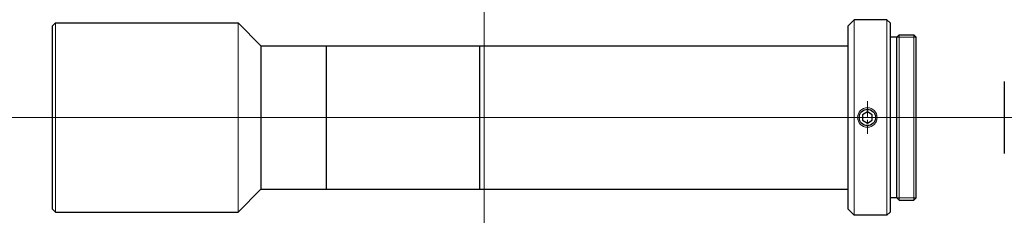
# Model space of a CAD drawing. Header units: millimetres. Extents: x -71 to 80, y 285 to 315.
import ezdxf

# ---------------------------------------------------------------- set-up
doc = ezdxf.new("R2010")
doc.units = ezdxf.units.MM
doc.header["$LTSCALE"] = 0.25
doc.linetypes.add('CENTER', pattern=[50.8, 31.75, -6.35, 6.35, -6.35])
doc.layers.add('00_補助線', color=252, linetype='Continuous', lineweight=0, plot=False)
for name, color, linetype, lineweight in [('01_外形線', 7, 'Continuous', 30), ('01_太線', 7, 'Continuous', 30), ('02_ﾈｼﾞ（断面）・遮光線仕切り', 7, 'Continuous', 20), ('03_ﾈｼﾞ・ﾛｰﾚｯﾄ・遮光線', 7, 'Continuous', 9), ('04_中心線', 1, 'CENTER', 20), ('06_面取線', 7, 'Continuous', 9)]:
    doc.layers.add(name, color=color, linetype=linetype, lineweight=lineweight)

msp = doc.modelspace()

# ---------------------------------------------------------------- linework, layer by layer
at = {"layer": '00_補助線'}
for p, direction in [((0, 0), (0, 1)), ((0, 300), (1, 0))]:
    msp.add_xline(p, direction, dxfattribs=at)
at = {"layer": '01_外形線'}
for p, q in [((-66.25, 314), (-65.75, 314.5)), ((-65.75, 314.5), (-37.75, 314.5)), ((-37.75, 314.5), (-34.25, 311)), ((55.75, 314), (56.75, 315)), ((61.75, 315), (56.75, 315)), ((61.75, 315), (62.25, 314.5)), ((62.25, 314.5), (62.25, 285.5)), ((-66.25, 314), (-66.25, 286)), ((55.75, 314), (55.75, 286)), ((-34.25, 311), (55.75, 311)), ((-34.25, 311), (-34.25, 289)), ((-24.25, 311), (-24.25, 289)), ((-24.25, 311), (-24.25, 289)), ((-0.75, 311), (-0.75, 289)), ((-0.75, 311), (-0.75, 289)), ((79.75, 305.5), (79.75, 294.5)), ((-37.75, 285.5), (-34.25, 289)), ((-34.25, 289), (55.75, 289)), ((-66.25, 286), (-65.75, 285.5)), ((-65.75, 285.5), (-37.75, 285.5)), ((55.75, 286), (56.75, 285)), ((61.75, 285), (62.25, 285.5)), ((61.75, 285), (56.75, 285))]:
    msp.add_line(p, q, dxfattribs=at)
msp.add_lwpolyline([(58, 299.57), (58.75, 299.13), (59.5, 299.57), (59.5, 300.43), (58.75, 300.87), (58, 300.43)], close=True, dxfattribs=at)
msp.add_circle((58.75, 300), 1.25, dxfattribs=at)
at = {"layer": '01_太線'}
for p, q in [((63.25, 312.3), (63.65, 312.7)), ((63.65, 312.7), (65.85, 312.7)), ((65.85, 312.7), (66.25, 312.3)), ((63.25, 312.3), (62.25, 312.3)), ((63.25, 287.7), (63.25, 312.3)), ((66.25, 287.7), (66.25, 312.3)), ((63.25, 287.7), (62.25, 287.7)), ((63.25, 287.7), (63.65, 287.3)), ((63.65, 287.3), (65.85, 287.3)), ((65.85, 287.3), (66.25, 287.7))]:
    msp.add_line(p, q, dxfattribs=at)
at = {"layer": '02_ﾈｼﾞ（断面）・遮光線仕切り'}
for p, q in [((66.25, 312.3), (63.25, 312.3)), ((66.25, 287.7), (63.25, 287.7))]:
    msp.add_line(p, q, dxfattribs=at)
at = {"layer": '03_ﾈｼﾞ・ﾛｰﾚｯﾄ・遮光線'}
msp.add_circle((58.75, 300), 1.5, dxfattribs=at)
at = {"layer": '04_中心線', "ltscale": 0.3}
msp.add_line((58.75, 302.5), (58.75, 297.5), dxfattribs=at)
at = {"layer": '04_中心線'}
msp.add_line((-71.25, 300), (79.75, 300), dxfattribs=at)
at = {"layer": '06_面取線'}
for p, q in [((-65.75, 314.5), (-65.75, 285.5)), ((61.75, 285), (61.75, 315)), ((63.65, 287.3), (63.65, 312.7)), ((65.85, 287.3), (65.85, 312.7))]:
    msp.add_line(p, q, dxfattribs=at)
at = {"layer": '06_面取線', "lineweight": 20}
for p, q in [((-37.75, 314.5), (-37.75, 285.5)), ((56.75, 285), (56.75, 315))]:
    msp.add_line(p, q, dxfattribs=at)

doc.saveas('drawing.dxf')
